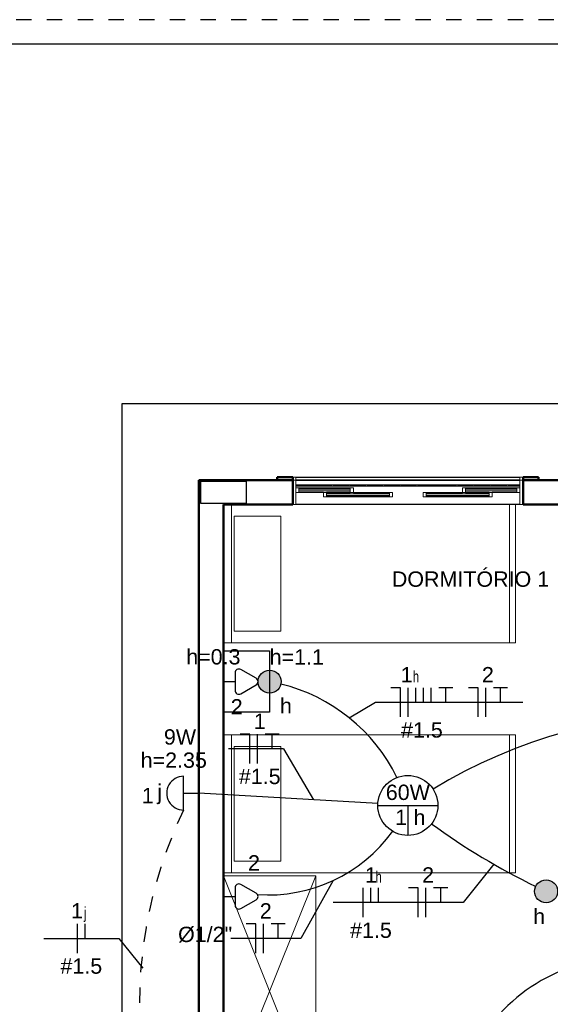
# Model space of a CAD drawing. Extents: x -98 to 248, y -55 to 13.
# Tile 17 of 117: x -9.2 to -5.74, y -29.59 to -23.17. Entities that reach past the tile are written whole.
import ezdxf
from ezdxf.enums import TextEntityAlignment as Align

# ---------------------------------------------------------------- set-up
doc = ezdxf.new("R2010")
doc.units = 0
doc.header["$LTSCALE"] = 0.01
for name, pattern in [('ELETRODUTO_PISO', [0.55, 0.4, -0.15]), ('ELETRODUTO_TETO', [1000, 1000, 0]), ('Traço ponto', [0.015875, 0.00635, -0.004763, 0, -0.004763])]:
    doc.linetypes.add(name, pattern=pattern)
for name, color, linetype in [('ALVENARIA', 253, 'Continuous'), ('ELETRODUTO', 5, 'Continuous'), ('FIACAO', 7, 'Continuous'), ('INDICACAO_ALT_INSERCAO', 7, 'Continuous'), ('INDICACAO_BIT_FIACAO', 7, 'Continuous'), ('INDICACAO_CIRCUITO', 7, 'Continuous'), ('INDICACAO_CIRCUITO_FIA', 7, 'Continuous'), ('INDICACAO_DIAM_TUBULACAO', 7, 'Continuous'), ('INDICACAO_INTERRUPTOR', 7, 'Continuous'), ('INDICACAO_INTERRUPTOR_FIA', 7, 'Continuous'), ('INDICACAO_POTENCIA', 7, 'Continuous'), ('INTERRUPTORES', 209, 'Continuous'), ('LINHA_DE_CHAMADA', 1, 'Continuous'), ('LUMINÁRIAS', 4, 'Continuous'), ('MOBILIARIOS', 254, 'Continuous'), ('TOMADAS', 87, 'Continuous')]:
    doc.layers.add(name, color=color, linetype=linetype)
doc.layers.add('I-FURN', color=7, linetype='Continuous', lineweight=5)
doc.styles.add('Arial', font='arial.ttf', dxfattribs={"height": 0.1})

# ---------------------------------------------------------------- blocks, each defined once
blk = doc.blocks.new('Cama-Shaker - 90 x 190 mm - Solteiro 2-2257889-PTS_ ELETRICOS')
at = {"layer": 'I-FURN', "color": 9, "true_color": 0xc0c0c0}
for p, q in [((-0.4688, -1.9), (-0.4688, 0)), ((0.431, -0.052), (-0.4688, -0.052)), ((-0.3929, -0.3732), (-0.3929, -0.0684)), ((-0.3929, -0.0684), (0.3547, -0.0684)), ((0.3547, -0.0684), (0.3547, -0.3732)), ((0.3547, -0.3732), (-0.3929, -0.3732)), ((0.431, -1.8619), (-0.4688, -1.8619)), ((0.431, -1.9), (-0.4688, -1.9))]:
    blk.add_line(p, q, dxfattribs=at)
blk = doc.blocks.new('Cama-Shaker - 90 x 190 mm - Solteiro 2-V6-PTS_ ELETRICOS')
at = {"layer": 'I-FURN', "color": 9, "true_color": 0xc0c0c0}
for p, q in [((-0.4688, -1.9), (-0.4688, 0)), ((0.431, 0), (0.431, -1.9)), ((0.431, -0.052), (-0.4688, -0.052)), ((-0.3929, -0.3732), (-0.3929, -0.0684)), ((-0.3929, -0.0684), (0.3547, -0.0684)), ((0.3547, -0.0684), (0.3547, -0.3732)), ((0.3547, -0.3732), (-0.3929, -0.3732)), ((0.431, -1.8619), (-0.4688, -1.8619)), ((0.431, -1.9), (-0.4688, -1.9))]:
    blk.add_line(p, q, dxfattribs=at)
blk = doc.blocks.new('Armário - Closet - Porta com armação dupla 1 - Armário - Closet - Porta com armação dupla 1-2259789-PTS_ ELETRICOS')
at = {"layer": 'I-FURN', "color": 9, "true_color": 0xc0c0c0}
for p, q in [((0.75, 0), (-0.75, 0.6)), ((-0.75, 0), (0.75, 0.6)), ((-0.75, 0.6), (0.75, 0.6)), ((-0.75, 0.6), (-0.75, 0.582)), ((-0.75, 0.582), (-0.75, 0)), ((0.7375, 0.6), (-0.7375, 0.6)), ((0.75, 0.582), (0.75, 0.6)), ((0.75, 0), (0.75, 0.582)), ((-0.75, 0), (0.75, 0))]:
    blk.add_line(p, q, dxfattribs=at)
blk = doc.blocks.new('BASE 1')
at = {"layer": 'ALVENARIA', "linetype": 'Traço ponto'}
blk.add_line((20.02, 0), (0, 0), dxfattribs=at)
at = {"layer": 'ALVENARIA'}
for p, q in [((20, -0.16), (0.16, -0.16)), ((5.8099, -6.58), (5.8099, -2.5)), ((5.8099, -2.5), (13.85, -2.5)), ((6.94, -2.98), (8.4, -2.98)), ((8.4, -3), (6.94, -3)), ((6.94, -3), (8.4, -3)), ((6.94, -3.03), (7.175, -3.03)), ((7.175, -3.04), (6.94, -3.04)), ((6.96, -3.05), (7.295, -3.05)), ((7.185, -3.03), (7.285, -3.03)), ((7.285, -3.04), (7.185, -3.04)), ((7.295, -3.03), (7.395, -3.03)), ((7.395, -3.04), (7.295, -3.04)), ((7.405, -3.03), (7.505, -3.03)), ((7.505, -3.04), (7.405, -3.04)), ((7.515, -3.03), (7.615, -3.03)), ((7.615, -3.04), (7.515, -3.04)), ((7.625, -3.03), (7.725, -3.03)), ((7.725, -3.04), (7.625, -3.04)), ((7.735, -3.03), (7.985, -3.03)), ((7.985, -3.04), (7.735, -3.04)), ((7.995, -3.03), (8.095, -3.03)), ((8.095, -3.04), (7.995, -3.04)), ((8.045, -3.05), (8.38, -3.05)), ((8.105, -3.03), (8.205, -3.03)), ((8.205, -3.04), (8.105, -3.04)), ((8.215, -3.03), (8.315, -3.03)), ((8.315, -3.04), (8.215, -3.04)), ((8.325, -3.03), (8.4, -3.03)), ((8.4, -3.04), (8.325, -3.04)), ((7.12, -3.08), (6.96, -3.08)), ((7.14, -3.08), (7.295, -3.08)), ((7.295, -3.08), (7.14, -3.08)), ((7.55, -3.11), (7.14, -3.11)), ((7.315, -3.08), (7.55, -3.08)), ((7.79, -3.08), (8.025, -3.08)), ((8.2, -3.11), (7.79, -3.11)), ((8.045, -3.08), (8.2, -3.08)), ((8.2, -3.08), (8.045, -3.08)), ((8.38, -3.08), (8.22, -3.08)), ((8.4, -3.16), (6.94, -3.16))]:
    blk.add_line(p, q, dxfattribs=at)
at = {"layer": 'ALVENARIA', "lineweight": 50}
for p, q in [((6.3099, -3), (6.3099, -7.08)), ((6.92, -3), (6.3099, -3)), ((6.92, -2.98), (6.82, -2.98)), ((6.82, -2.98), (6.82, -3)), ((6.82, -3), (6.92, -3)), ((6.92, -3), (6.92, -2.98)), ((6.92, -3.16), (6.92, -3)), ((8.52, -2.98), (8.42, -2.98)), ((8.42, -2.98), (8.42, -3)), ((11.2399, -3), (8.42, -3)), ((8.42, -3), (8.42, -3.16)), ((8.42, -3), (8.52, -3)), ((8.52, -3), (8.52, -2.98)), ((6.4699, -5.58), (6.4699, -3.16)), ((6.4699, -3.16), (6.92, -3.16)), ((8.42, -3.16), (8.87, -3.16)), ((6.4699, -5.535), (6.4699, -7.08))]:
    blk.add_line(p, q, dxfattribs=at)
at = {"layer": 'ALVENARIA', "lineweight": 25}
for p, q in [((6.6199, -3.01), (6.3199, -3.01)), ((6.3199, -3.01), (6.3199, -3.15)), ((6.6199, -3.15), (6.6199, -3.01)), ((6.3199, -3.15), (6.6199, -3.15))]:
    blk.add_line(p, q, dxfattribs=at)
at = {"layer": 'ALVENARIA', "lineweight": 15}
for p, q in [((6.94, -2.98), (6.92, -2.98)), ((6.92, -3), (6.94, -3)), ((6.94, -3), (6.92, -3)), ((6.94, -3), (6.94, -2.98)), ((6.94, -3.16), (6.94, -3)), ((8.42, -2.98), (8.4, -2.98)), ((8.4, -2.98), (8.4, -3)), ((8.4, -3), (8.42, -3)), ((8.42, -3), (8.4, -3)), ((8.4, -3), (8.4, -3.16)), ((6.96, -3.05), (6.94, -3.05)), ((6.94, -3.05), (6.94, -3.08)), ((6.96, -3.08), (6.96, -3.05)), ((7.295, -3.06), (6.96, -3.06)), ((6.96, -3.06), (6.96, -3.07)), ((6.96, -3.07), (7.295, -3.07)), ((7.185, -3.03), (7.175, -3.03)), ((7.175, -3.03), (7.175, -3.04)), ((7.175, -3.04), (7.185, -3.04)), ((7.185, -3.04), (7.185, -3.03)), ((7.295, -3.03), (7.285, -3.03)), ((7.285, -3.03), (7.285, -3.04)), ((7.285, -3.04), (7.295, -3.04)), ((7.295, -3.04), (7.295, -3.03)), ((7.315, -3.05), (7.295, -3.05)), ((7.295, -3.05), (7.295, -3.08)), ((7.295, -3.07), (7.295, -3.06)), ((7.315, -3.08), (7.315, -3.05)), ((7.405, -3.03), (7.395, -3.03)), ((7.395, -3.03), (7.395, -3.04)), ((7.395, -3.04), (7.405, -3.04)), ((7.405, -3.04), (7.405, -3.03)), ((7.515, -3.03), (7.505, -3.03)), ((7.505, -3.03), (7.505, -3.04)), ((7.505, -3.04), (7.515, -3.04)), ((7.515, -3.04), (7.515, -3.03)), ((7.625, -3.03), (7.615, -3.03)), ((7.615, -3.03), (7.615, -3.04)), ((7.615, -3.04), (7.625, -3.04)), ((7.625, -3.04), (7.625, -3.03)), ((7.735, -3.03), (7.725, -3.03)), ((7.725, -3.03), (7.725, -3.04)), ((7.725, -3.04), (7.735, -3.04)), ((7.735, -3.04), (7.735, -3.03)), ((7.995, -3.03), (7.985, -3.03)), ((7.985, -3.03), (7.985, -3.04)), ((7.985, -3.04), (7.995, -3.04)), ((7.995, -3.04), (7.995, -3.03)), ((8.045, -3.05), (8.025, -3.05)), ((8.025, -3.05), (8.025, -3.08)), ((8.045, -3.08), (8.045, -3.05)), ((8.38, -3.06), (8.045, -3.06)), ((8.045, -3.06), (8.045, -3.07)), ((8.045, -3.07), (8.38, -3.07)), ((8.105, -3.03), (8.095, -3.03)), ((8.095, -3.03), (8.095, -3.04)), ((8.095, -3.04), (8.105, -3.04)), ((8.105, -3.04), (8.105, -3.03)), ((8.215, -3.03), (8.205, -3.03)), ((8.205, -3.03), (8.205, -3.04)), ((8.205, -3.04), (8.215, -3.04)), ((8.215, -3.04), (8.215, -3.03)), ((8.325, -3.03), (8.315, -3.03)), ((8.315, -3.03), (8.315, -3.04)), ((8.315, -3.04), (8.325, -3.04)), ((8.325, -3.04), (8.325, -3.03)), ((8.4, -3.05), (8.38, -3.05)), ((8.38, -3.05), (8.38, -3.08)), ((8.38, -3.07), (8.38, -3.06)), ((8.4, -3.08), (8.4, -3.05)), ((6.94, -3.08), (6.96, -3.08)), ((7.14, -3.08), (7.12, -3.08)), ((7.12, -3.08), (7.12, -3.11)), ((7.12, -3.11), (7.14, -3.11)), ((7.14, -3.11), (7.14, -3.08)), ((7.55, -3.09), (7.14, -3.09)), ((7.14, -3.09), (7.14, -3.1)), ((7.14, -3.1), (7.55, -3.1)), ((7.295, -3.08), (7.315, -3.08)), ((7.57, -3.08), (7.55, -3.08)), ((7.55, -3.08), (7.55, -3.11)), ((7.55, -3.1), (7.55, -3.09)), ((7.55, -3.11), (7.57, -3.11)), ((7.57, -3.11), (7.57, -3.08)), ((7.79, -3.08), (7.77, -3.08)), ((7.77, -3.08), (7.77, -3.11)), ((7.77, -3.11), (7.79, -3.11)), ((7.79, -3.11), (7.79, -3.08)), ((8.2, -3.09), (7.79, -3.09)), ((7.79, -3.09), (7.79, -3.1)), ((7.79, -3.1), (8.2, -3.1)), ((8.025, -3.08), (8.045, -3.08)), ((8.22, -3.08), (8.2, -3.08)), ((8.2, -3.08), (8.2, -3.11)), ((8.2, -3.1), (8.2, -3.09)), ((8.2, -3.11), (8.22, -3.11)), ((8.22, -3.11), (8.22, -3.08)), ((8.38, -3.08), (8.4, -3.08)), ((6.92, -3.16), (6.94, -3.16)), ((8.4, -3.16), (8.42, -3.16))]:
    blk.add_line(p, q, dxfattribs=at)
at = {"layer": 'ALVENARIA'}
blk.add_arc((9.0753, -7.209), 1.0885, 100.87059, 166.7166, dxfattribs=at)
for name, p, rotation in [('Cama-Shaker - 90 x 190 mm - Solteiro 2-2257889-PTS_ ELETRICOS', (6.4699, -3.5909), 89.99999999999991), ('Cama-Shaker - 90 x 190 mm - Solteiro 2-V6-PTS_ ELETRICOS', (6.4699, -5.0909), 89.9999999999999), ('Armário - Closet - Porta com armação dupla 1 - Armário - Closet - Porta com armação dupla 1-2259789-PTS_ ELETRICOS', (6.4699, -6.33), 270.0000000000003)]:
    blk.add_blockref(name, p, dxfattribs=dict(at, rotation=rotation))
at = {"layer": 'ALVENARIA', "insert": (7.5657, -3.5953), "char_height": 0.1, "width": 1.254641, "attachment_point": 1, "style": 'Arial'}
blk.add_mtext('DORMITÓRIO 1', dxfattribs=at)
blk = doc.blocks.new('*U124', base_point=(-21883.5328, -13708.9482))
for p, q in [((-21883.7283, -13708.9482), (-21883.3373, -13708.9482)), ((-21883.5328, -13708.9482), (-21883.5328, -13709.1437))]:
    blk.add_line(p, q)
at = {"linetype": 'Continuous'}
blk.add_circle((-21883.5328, -13708.9482), 0.1955, dxfattribs=at)
blk = doc.blocks.new('*U127', base_point=(-21911.0593, -13738.5486))
for p, q in [((-21910.9593, -13738.4386), (-21910.9593, -13738.6586)), ((-21910.9593, -13738.5486), (-21911.0593, -13738.5486))]:
    blk.add_line(p, q)
blk.add_arc((-21910.959, -13738.5486), 0.11, 269.844, 90.156)
blk = doc.blocks.new('*U173', base_point=(-21898.2515, -13715.8028))
blk.add_hatch(color=256).paths.add_polyline_path([(-21898.2515, -13715.8028, 1.000001), (-21898.1015, -13715.8028, 1.000001)])
blk.add_circle((-21898.1765, -13715.8028), 0.075)
blk = doc.blocks.new('*U175', base_point=(-21889.5576, -13712.7613))
for p, q in [((-21889.3455, -13712.7396), (-21889.4452, -13712.6827)), ((-21889.5576, -13712.7613), (-21889.4826, -13712.7613)), ((-21889.4826, -13712.7044), (-21889.4826, -13712.7613)), ((-21889.4826, -13712.7613), (-21889.4826, -13712.8183)), ((-21889.4452, -13712.84), (-21889.3455, -13712.783))]:
    blk.add_line(p, q)
for centre, start, end in [((-21889.4576, -13712.7044), 60.25512, 180), ((-21889.358, -13712.7613), 299.74488, 60.25512), ((-21889.4576, -13712.8183), 180, 299.74488)]:
    blk.add_arc(centre, 0.025, start, end)
blk = doc.blocks.new('*U176', base_point=(-21887.9992, -13709.9746))
for p, q in [((-21887.9242, -13709.9176), (-21887.9242, -13709.9746)), ((-21887.7871, -13709.9529), (-21887.8868, -13709.8959)), ((-21887.9992, -13709.9746), (-21887.9242, -13709.9746)), ((-21887.9242, -13709.9746), (-21887.9242, -13710.0315)), ((-21887.8868, -13710.0532), (-21887.7871, -13709.9963))]:
    blk.add_line(p, q)
for centre, start, end in [((-21887.8992, -13709.9176), 60.25512, 180), ((-21887.7995, -13709.9746), 299.74488, 60.25512), ((-21887.8992, -13710.0315), 180, 299.74488)]:
    blk.add_arc(centre, 0.025, start, end)
blk = doc.blocks.new('*U177', base_point=(-21889.3507, -13712.4097))
blk.add_hatch(color=256).paths.add_polyline_path([(-21889.3507, -13712.4097, 1.000001), (-21889.2007, -13712.4097, 1.000001)])
blk.add_circle((-21889.2757, -13712.4097), 0.075)
blk = doc.blocks.new('*U178', base_point=(-21884.1736, -13707.1546))
at = {"linetype": 'Continuous'}
blk.add_lwpolyline([(-21884.1736, -13707.1547, 1), (-21884.1736, -13707.1545, 1), (-21884.1736, -13707.1547, 1)], format="xyb", dxfattribs=at)
blk = doc.blocks.new('*U180', base_point=(-21884.3739, -13710.0948))
at = {"linetype": 'ByBlock'}
blk.add_arc((-21887.8233, -13710.0831), 3.4495, 359.807, 31.2414, dxfattribs=at)
blk = doc.blocks.new('*U181', base_point=(-21884.798, -13708.0589))
at = {"linetype": 'ByBlock'}
blk.add_arc((-21885.3043, -13707.0282), 1.1485, 296.15883, 346.16194, dxfattribs=at)
blk = doc.blocks.new('*U203', base_point=(576.818, 148.746))
blk.add_line((576.818, 148.556), (576.818, 148.936))
blk = doc.blocks.new('*U212', base_point=(665.55, 144.199))
blk.add_line((665.55, 144.199), (665.55, 144.389))
blk = doc.blocks.new('*U219', base_point=(-21886.2698, -13708.6953))
at = {"xscale": 0.5, "yscale": 0.5, "zscale": 0.5}
for name, p in [('*U203', (-21886.3198, -13708.6953)), ('*U212', (-21886.2698, -13708.6953)), ('*U212', (-21886.2198, -13708.6953))]:
    blk.add_blockref(name, p, dxfattribs=at)
blk = doc.blocks.new('*U220', base_point=(-21885.8974, -13708.6953))
at = {"color": 4}
for p, q in [((-21885.9614, -13708.6003), (-21886.0248, -13708.6003)), ((-21885.9614, -13708.7903), (-21885.9614, -13708.6003))]:
    blk.add_line(p, q, dxfattribs=at)
at = {"color": 3, "linetype": 'Continuous'}
for p, q in [((-21885.7699, -13708.6003), (-21885.8614, -13708.6003)), ((-21885.8157, -13708.6953), (-21885.8157, -13708.6003))]:
    blk.add_line(p, q, dxfattribs=at)
at = {"xscale": 0.5, "yscale": 0.5, "zscale": 0.5}
blk.add_blockref('*U203', (-21885.9114, -13708.6953), dxfattribs=at)
blk = doc.blocks.new('*U221', base_point=(-21884.05, -13707.9651))
at = {"color": 4}
for p, q in [((-21884.1891, -13707.8701), (-21884.2524, -13707.8701)), ((-21884.1891, -13708.0601), (-21884.1891, -13707.8701))]:
    blk.add_line(p, q, dxfattribs=at)
at = {"color": 3, "linetype": 'Continuous'}
for p, q in [((-21883.8476, -13707.8701), (-21883.9391, -13707.8701)), ((-21883.8934, -13707.9651), (-21883.8934, -13707.8701))]:
    blk.add_line(p, q, dxfattribs=at)
at = {"xscale": 0.5, "yscale": 0.5, "zscale": 0.5}
for name, p in [('*U203', (-21884.1391, -13707.9651)), ('*U212', (-21884.0891, -13707.9651)), ('*U212', (-21884.0391, -13707.9651)), ('*U212', (-21883.9891, -13707.9651))]:
    blk.add_blockref(name, p, dxfattribs=at)
blk = doc.blocks.new('*U222', base_point=(-21883.6202, -13707.9651))
at = {"color": 4}
for p, q in [((-21883.6843, -13707.8701), (-21883.7476, -13707.8701)), ((-21883.6843, -13708.0601), (-21883.6843, -13707.8701))]:
    blk.add_line(p, q, dxfattribs=at)
at = {"color": 3, "linetype": 'Continuous'}
for p, q in [((-21883.4928, -13707.8701), (-21883.5843, -13707.8701)), ((-21883.5385, -13707.9651), (-21883.5385, -13707.8701))]:
    blk.add_line(p, q, dxfattribs=at)
at = {"xscale": 0.5, "yscale": 0.5, "zscale": 0.5}
blk.add_blockref('*U203', (-21883.6343, -13707.9651), dxfattribs=at)
blk = doc.blocks.new('*U223', base_point=(-21883.9286, -13707.1546))
at = {"color": 4}
for p, q in [((-21883.9926, -13707.0596), (-21884.056, -13707.0596)), ((-21883.9926, -13707.2496), (-21883.9926, -13707.0596))]:
    blk.add_line(p, q, dxfattribs=at)
at = {"color": 3, "linetype": 'Continuous'}
for p, q in [((-21883.8012, -13707.0596), (-21883.8926, -13707.0596)), ((-21883.8469, -13707.1546), (-21883.8469, -13707.0596))]:
    blk.add_line(p, q, dxfattribs=at)
at = {"xscale": 0.5, "yscale": 0.5, "zscale": 0.5}
blk.add_blockref('*U203', (-21883.9426, -13707.1546), dxfattribs=at)
blk = doc.blocks.new('*U224', base_point=(-21885.6859, -13706.7338))
at = {"color": 4}
for p, q in [((-21885.75, -13706.6388), (-21885.8133, -13706.6388)), ((-21885.75, -13706.8288), (-21885.75, -13706.6388))]:
    blk.add_line(p, q, dxfattribs=at)
at = {"color": 3, "linetype": 'Continuous'}
for p, q in [((-21885.5585, -13706.6388), (-21885.65, -13706.6388)), ((-21885.6043, -13706.7338), (-21885.6043, -13706.6388))]:
    blk.add_line(p, q, dxfattribs=at)
at = {"xscale": 0.5, "yscale": 0.5, "zscale": 0.5}
blk.add_blockref('*U203', (-21885.7, -13706.7338), dxfattribs=at)
blk = doc.blocks.new('*U246', base_point=(-21885.6429, -13706.0129))
at = {"xscale": 0.5, "yscale": 0.5, "zscale": 0.5}
for name, p in [('*U203', (-21885.6679, -13706.0129)), ('*U212', (-21885.6179, -13706.0129))]:
    blk.add_blockref(name, p, dxfattribs=at)
blk = doc.blocks.new('*U247', base_point=(-21884.9685, -13707.935))
at = {"linetype": 'ByBlock'}
blk.add_lwpolyline([(-21884.9685, -13707.935), (-21884.9, -13706.77)], dxfattribs=at)
blk = doc.blocks.new('*U248', base_point=(-21885.1483, -13708.0306))
at = {"linetype": 'ByBlock'}
blk.add_arc((-21884.5612, -13707.2194), 1.0023, 176.10778, 234.10699, dxfattribs=at)

msp = doc.modelspace()

# ---------------------------------------------------------------- linework, layer by layer
at = {"layer": 'ELETRODUTO', "linetype": 'ELETRODUTO_PISO'}
msp.add_arc((-5.4877, -29.5875), 2.9285, 154.37418, 196.33089, dxfattribs=at)
at = {"layer": 'ELETRODUTO', "linetype": 'ELETRODUTO_TETO'}
msp.add_arc((-3.9469, -24.9193), 4.3328, 233.6797, 244.1603, dxfattribs=at)
at = {"layer": 'LINHA_DE_CHAMADA'}
for points in [[(-7.0496, -27.7207), (-6.879, -27.6193), (-5.9194, -27.6193)], [(-7.4775, -27.9224), (-7.8357, -27.9224), (-7.8357, -27.9224)], [(-7.4775, -27.9224), (-7.2816, -28.2549)], [(-6.1091, -28.674), (-6.3086, -28.9242), (-7.1534, -28.9242)], [(-7.1535, -28.7798), (-7.3659, -29.1583), (-7.8207, -29.1583)], [(-9.0393, -29.1579), (-9.0393, -29.1579), (-8.5493, -29.1579)], [(-8.5493, -29.1579), (-8.3939, -29.3509)]]:
    msp.add_lwpolyline(points, dxfattribs=at)
at = {"layer": 'MOBILIARIOS'}
msp.add_lwpolyline([(-7.5681, -27.6845), (-7.8681, -27.6845), (-7.8681, -27.2845), (-7.5681, -27.2845)], close=True, dxfattribs=at)

# ---------------------------------------------------------------- block references
msp.add_blockref('BASE 1', (-14.338, -23.171))
at = {"layer": 'ELETRODUTO', "linetype": 'Continuous', "rotation": 90}
msp.add_blockref('*U178', (-7.6435, -27.4845), dxfattribs=at)
at = {"layer": 'ELETRODUTO', "linetype": 'ELETRODUTO_TETO', "rotation": 90}
for name, p in [('*U181', (-6.7392, -28.109)), ('*U180', (-4.7034, -27.6849)), ('*U247', (-6.8631, -28.2795)), ('*U248', (-6.7675, -28.4593))]:
    msp.add_blockref(name, p, dxfattribs=at)
at = {"layer": 'FIACAO'}
for name, p in [('*U221', (-6.5766, -27.6193)), ('*U222', (-6.1468, -27.6193)), ('*U223', (-7.6325, -27.9224)), ('*U219', (-6.9084, -28.9242)), ('*U220', (-6.536, -28.9242)), ('*U246', (-8.7943, -29.1579)), ('*U224', (-7.5933, -29.1583))]:
    msp.add_blockref(name, p, dxfattribs=at)
at = {"layer": 'INTERRUPTORES'}
msp.add_blockref('*U177', (-7.6435, -27.4845), dxfattribs=at)
at = {"layer": 'INTERRUPTORES', "rotation": 180}
msp.add_blockref('*U173', (-5.6926, -28.851), dxfattribs=at)
at = {"layer": 'LUMINÁRIAS', "rotation": 180}
msp.add_blockref('*U127', (-8.0281, -28.211), dxfattribs=at)
at = {"layer": 'LUMINÁRIAS'}
msp.add_blockref('*U124', (-6.6681, -28.291), dxfattribs=at)
at = {"layer": 'TOMADAS'}
for name, p in [('*U176', (-7.8681, -27.4845)), ('*U175', (-7.8681, -28.8846))]:
    msp.add_blockref(name, p, dxfattribs=at)

# ---------------------------------------------------------------- texts
at = {"layer": 'INDICACAO_ALT_INSERCAO', "style": 'Arial'}
for s, p in [('h=0.3', (-8.1113, -27.3725)), ('h=1.1', (-7.568, -27.3737)), ('h=2.35', (-8.4079, -28.0461))]:
    msp.add_text(s, height=0.1, dxfattribs=at).set_placement(p)
at = {"layer": 'INDICACAO_BIT_FIACAO', "style": 'Arial'}
for p in [(-6.5766, -27.7493), (-7.6325, -28.0524), (-6.9084, -29.0542), (-8.7943, -29.2879)]:
    msp.add_text('#1.5', height=0.1, dxfattribs=at).set_placement(p, align=Align.TOP_CENTER)
at = {"layer": 'INDICACAO_CIRCUITO', "style": 'Arial'}
for s, p in [('2', (-7.8214, -27.6985)), ('1', (-8.4007, -28.2768)), ('1', (-6.751, -28.4191)), ('2', (-7.7089, -28.7155))]:
    msp.add_text(s, height=0.1, dxfattribs=at).set_placement(p)
at = {"layer": 'INDICACAO_CIRCUITO_FIA', "style": 'Arial'}
for s, p in [('1', (-6.6763, -27.4893)), ('2', (-6.1468, -27.4893)), ('1', (-7.6325, -27.7924)), ('1', (-6.9084, -28.7942)), ('2', (-6.536, -28.7942)), ('1', (-8.8224, -29.0279)), ('2', (-7.5933, -29.0283))]:
    msp.add_text(s, height=0.1, dxfattribs=at).set_placement(p, align=Align.CENTER)
at = {"layer": 'INDICACAO_DIAM_TUBULACAO', "style": 'Arial'}
msp.add_text('%%C1/2"', height=0.1, dxfattribs=at).set_placement((-8.1643, -29.1815))
at = {"layer": 'INDICACAO_INTERRUPTOR', "style": 'Arial'}
for s, p in [('h', (-7.5009, -27.6919)), ('j', (-8.2999, -28.253)), ('h', (-6.6313, -28.4195)), ('h', (-5.8521, -29.0642))]:
    msp.add_text(s, height=0.1, dxfattribs=at).set_placement(p)
at = {"layer": 'INDICACAO_INTERRUPTOR_FIA', "style": 'Arial', "width": 0.7}
for s, p in [('h', (-6.6157, -27.4893)), ('h', (-6.8584, -28.7942)), ('j', (-8.7693, -29.0279))]:
    msp.add_text(s, height=0.075, dxfattribs=at).set_placement(p, align=Align.CENTER)
at = {"layer": 'INDICACAO_POTENCIA', "style": 'Arial'}
msp.add_text('9W', height=0.1, dxfattribs=at).set_placement((-8.2565, -27.8948))
at = {"layer": 'INDICACAO_POTENCIA', "linetype": 'Continuous', "style": 'Arial'}
msp.add_text('60W', height=0.1, dxfattribs=at).set_placement((-6.6681, -28.2056), align=Align.MIDDLE)

doc.saveas('drawing.dxf')
